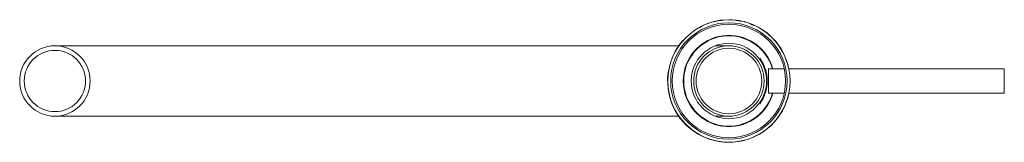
# Paper-space layout '_Bottom' of a CAD drawing. Header units: millimetres. Extents: x -232 to 90, y -20 to 20.
import ezdxf

# ---------------------------------------------------------------- set-up
doc = ezdxf.new("R2010")
doc.units = ezdxf.units.MM

psp = doc.layouts.new('_Bottom')

# ---------------------------------------------------------------- linework, layer by layer
at = {"color": 144, "linetype": 'Continuous', "lineweight": 0}
for p, q in [((-1.12, 19.92), (-1.08, 19.92)), ((-1.1, 19.92), (-1.12, 19.92)), ((-8.18, 18.14), (-8.18, 18.14)), ((-7.21, 18.55), (-7.21, 18.55)), ((-5.69, 19.07), (-5.7, 19.07)), ((-5.66, 19.08), (-5.64, 19.08)), ((5.75, 19.05), (5.75, 19.05)), ((6.75, 18.72), (6.75, 18.72)), ((6.75, 18.72), (6.75, 18.72)), ((13, 15.07), (13, 15.07)), ((13.73, 14.4), (13.73, 14.4)), ((13.78, 14.36), (13.78, 14.36)), ((15.09, 12.98), (15.09, 12.98)), ((12.9, 4), (12.9, -4))]:
    psp.add_line(p, q, dxfattribs=at)
at = {"color": 7, "linetype": 'Continuous', "lineweight": 15}
for p, q in [((-16.36, 11.5), (-220, 11.5)), ((0, 11.5), (-4.36, 11.5)), ((18.06, 4), (12.9, 4)), ((89.8, 4), (19.54, 4)), ((89.8, -4), (89.8, 4)), ((89.9, 3.9), (89.9, -3.9)), ((12.9, -4), (18.06, -4)), ((19.54, -4), (89.8, -4)), ((-220, -11.5), (-16.36, -11.5)), ((-4.36, -11.5), (0, -11.5))]:
    psp.add_line(p, q, dxfattribs=at)
for centre, radius in [((0, 0), 19.95), ((0, 0), 19), ((0, 0), 18.5), ((-220, 0), 11.5), ((-220, 0), 10), ((0, 0), 11.5), ((0, 0), 10.7)]:
    psp.add_circle(centre, radius, dxfattribs=at)
at = {"color": 144, "linetype": 'Continuous', "lineweight": 0}
psp.add_circle((0, 0), 12.3, dxfattribs=at)
at = {"color": 7, "linetype": 'Continuous', "lineweight": 15}
for centre, radius, start, end in [((0, 0), 20, 94.6737, 119.6949), ((0, 0), 20, 78.0526, 89.4151), ((0, 0), 20, 11.537, 75.6906), ((0, 0), 20, 138.7436, 348.463), ((0, 0), 14.9, 15.5724, 344.4276), ((0, 0), 14.75, 15.7349, 344.2651), ((89.8, 3.9), 0.1, 360, 90), ((89.8, -3.9), 0.1, 270, 0)]:
    psp.add_arc(centre, radius, start, end, dxfattribs=at)
at = {"color": 144, "linetype": 'Continuous', "lineweight": 0}
for centre, radius, start, end in [((0, 0), 12.5, 323.7009, 36.2991), ((-2.78, -15.76), 1.15, 63.6538, 96.3462)]:
    psp.add_arc(centre, radius, start, end, dxfattribs=at)
for points, knots in [([(-1.92, 19.86), (-1.95, 19.85), (-2.03, 19.85), (-2.13, 19.84), (-2.23, 19.82), (-2.33, 19.81), (-2.42, 19.8), (-2.5, 19.79), (-2.57, 19.78), (-2.64, 19.77), (-2.72, 19.76), (-2.8, 19.75), (-2.87, 19.74), (-2.91, 19.74), (-2.92, 19.73), (-2.92, 19.73), (-2.87, 19.74), (-2.76, 19.76), (-2.56, 19.79), (-2.37, 19.81), (-2.15, 19.83), (-1.99, 19.85), (-1.92, 19.86)], [0, 0, 0, 0, 0.03066, 0.059807, 0.087741, 0.114804, 0.14137, 0.167834, 0.194597, 0.222045, 0.250538, 0.309918, 0.375594, 0.4358, 0.500748, 0.563327, 0.625885, 0.750368, 0.813979, 0.875317, 0.935947, 1, 1, 1, 1]), ([(2.51, 19.79), (2.45, 19.8), (2.32, 19.82), (2.12, 19.84), (1.97, 19.85), (1.94, 19.86), (1.99, 19.85), (2.13, 19.84), (2.32, 19.82), (2.5, 19.79), (2.72, 19.76), (2.88, 19.74), (2.96, 19.73)], [0, 0, 0, 0, 0.067945, 0.14091, 0.283699, 0.426899, 0.570287, 0.713232, 0.784981, 0.853323, 0.923399, 1, 1, 1, 1]), ([(2.96, 19.73), (2.99, 19.72), (3.06, 19.71), (3.15, 19.7), (3.24, 19.69), (3.33, 19.67), (3.45, 19.65), (3.6, 19.62), (3.8, 19.58), (3.92, 19.56), (3.97, 19.55), (3.97, 19.55), (3.95, 19.55), (3.91, 19.56), (3.85, 19.58), (3.75, 19.6), (3.61, 19.62), (3.42, 19.65), (3.2, 19.69), (3.04, 19.72), (2.96, 19.73)], [0, 0, 0, 0, 0.026475, 0.052023, 0.076846, 0.101161, 0.125203, 0.186727, 0.250135, 0.374353, 0.43625, 0.499824, 0.564925, 0.625026, 0.690742, 0.750128, 0.812213, 0.871647, 0.932878, 1, 1, 1, 1]), ([(14.58, 13.54), (14.61, 13.51), (14.67, 13.44), (14.76, 13.35), (14.85, 13.25), (14.93, 13.15), (15.02, 13.06), (15.06, 13), (15.09, 12.98)], [0, 0, 0, 0, 0.174007, 0.34041, 0.499982, 0.679598, 0.845592, 1, 1, 1, 1]), ([(11.64, 4.55), (11.64, 4.55), (11.64, 4.56), (11.62, 4.62), (11.6, 4.66), (11.53, 4.82), (11.47, 4.98), (11.33, 5.27), (11.28, 5.38), (11.17, 5.6), (11.12, 5.72), (10.93, 6.08), (10.79, 6.32), (10.65, 6.55)], [0, 0, 0, 0, 0.125, 0.125, 0.25, 0.25, 0.5, 0.5, 0.625, 0.625, 0.75, 0.75, 1, 1, 1, 1]), ([(12.18, 2.76), (12.17, 2.83), (12.09, 3.27), (11.92, 3.77), (11.8, 4.12), (11.85, 3.99), (12.02, 3.45), (12.25, 2.54), (12.46, 1.34), (12.49, 0.44), (12.5, 0)], [0, 0, 0, 0, 0.026242, 0.1695, 0.31225, 0.44807, 0.581655, 0.720827, 0.864951, 1, 1, 1, 1]), ([(12.5, 0), (12.49, -0.44), (12.46, -1.33), (12.26, -2.51), (12.03, -3.44), (11.84, -4), (11.81, -4.11), (11.92, -3.76), (12.08, -3.28), (12.16, -2.85), (12.18, -2.78)], [0, 0, 0, 0, 0.13693, 0.273704, 0.414562, 0.559138, 0.699023, 0.832962, 0.969024, 1, 1, 1, 1]), ([(10.65, -6.55), (10.72, -6.43), (10.79, -6.32), (10.92, -6.08), (10.99, -5.96), (11.11, -5.72), (11.17, -5.61), (11.28, -5.39), (11.33, -5.28), (11.42, -5.08), (11.46, -4.99), (11.53, -4.83), (11.56, -4.77), (11.6, -4.66), (11.62, -4.62), (11.64, -4.56), (11.64, -4.55), (11.64, -4.55)], [0, 0, 0, 0, 0.125, 0.125, 0.25, 0.25, 0.375, 0.375, 0.5, 0.5, 0.625, 0.625, 0.75, 0.75, 0.875, 0.875, 1, 1, 1, 1])]:
    psp.add_open_spline(points, degree=3, knots=knots, dxfattribs=at)
for points in [[(-8.65, 17.92), (-9.03, 17.74), (-9.41, 17.54), (-9.78, 17.33)], [(-9.29, 17.6), (-9.08, 17.71), (-8.87, 17.82), (-8.65, 17.92)], [(6.75, 18.72), (6.75, 18.72), (6.76, 18.72), (6.76, 18.72)], [(7.93, 18.25), (7.55, 18.42), (7.16, 18.57), (6.76, 18.72)], [(6.76, 18.72), (7.19, 18.56), (7.6, 18.4), (8.02, 18.21)]]:
    psp.add_open_spline(points, degree=3, dxfattribs=at)

doc.saveas('drawing.dxf')
